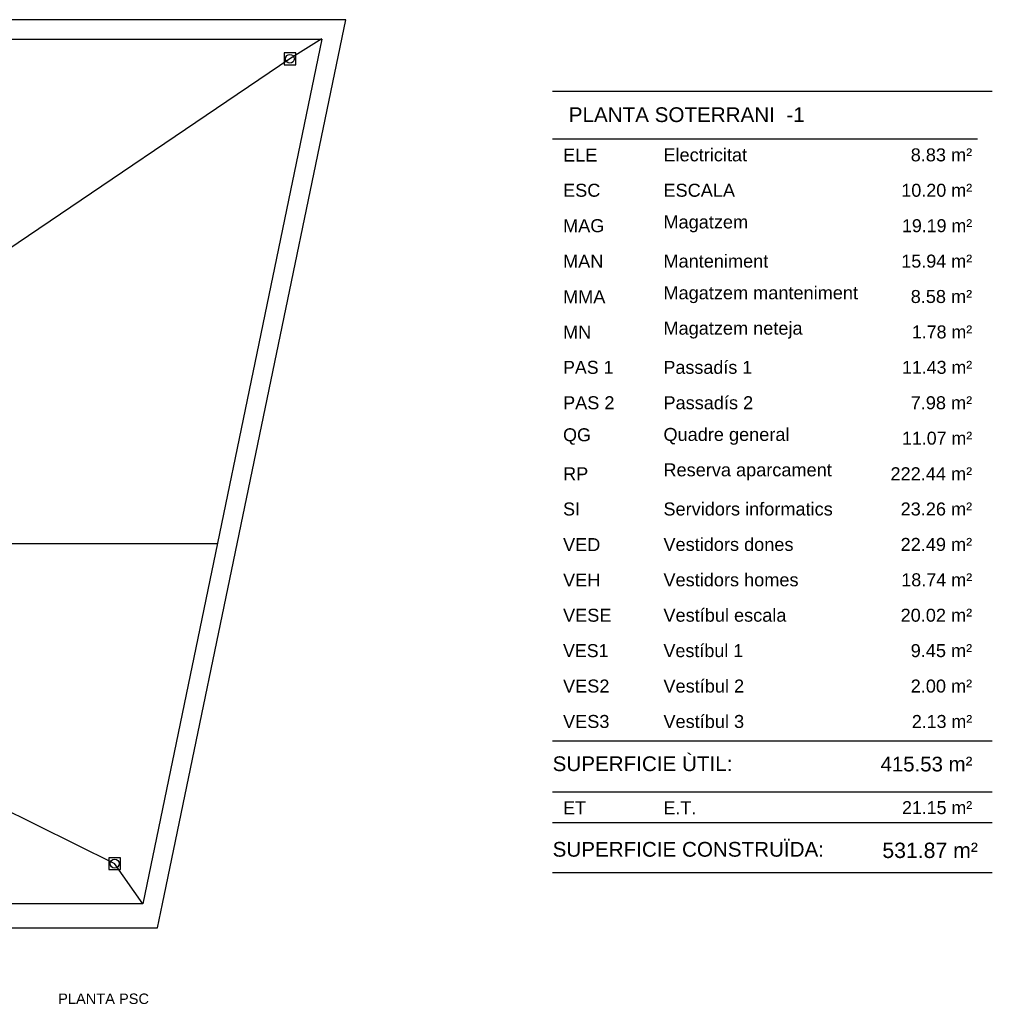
# Model space of a CAD drawing. Header units: metres. Extents: x -1 to 438, y -6 to 29.
# Tile 3 of 3: x 422 to 438, y 12 to 28. Entities that reach past the tile are written whole.
import ezdxf

# ---------------------------------------------------------------- set-up
doc = ezdxf.new("R2010")
doc.units = ezdxf.units.M
doc.linetypes.add('CONTINUA', pattern=[0])
for name, color, linetype, lineweight in [('3D PSC MURS', 7, 'CONTINUA', 25), ('PS-1 RESUM LOCALS', 7, 'CONTINUA', 25), ('PSC ESCALA 2D', 7, 'CONTINUA', 25), ('PSC MURS NOU', 7, 'CONTINUA', 25)]:
    doc.layers.add(name, color=color, linetype=linetype, lineweight=lineweight)
doc.styles.add('ARIAL', font='arial.ttf')

msp = doc.modelspace()

# ---------------------------------------------------------------- linework, layer by layer
at = {"layer": '3D PSC MURS', "color": 7, "linetype": 'CONTINUA', "lineweight": 25, "transparency": 33554687}
for p, q in [((427.143, 28.228), (421.277, 28.228)), ((424.376, 13.249), (427.48, 28.228)), ((427.48, 28.228), (427.143, 28.228)), ((421.277, 27.898), (427.074, 27.898)), ((427.074, 27.898), (424.039, 13.249)), ((424.039, 13.249), (398.129, 13.249)), ((424.291, 12.839), (424.376, 13.249)), ((398.048, 12.839), (424.291, 12.839))]:
    msp.add_line(p, q, dxfattribs=at)
at = {"layer": 'PS-1 RESUM LOCALS', "color": 7, "linetype": 'CONTINUA', "lineweight": 25, "transparency": 33554687}
for p, q in [((438.434, 27.009), (430.984, 27.009)), ((430.984, 26.209), (438.184, 26.209)), ((430.984, 16.009), (438.434, 16.009)), ((430.984, 15.148), (438.434, 15.148)), ((430.984, 14.629), (438.434, 14.629)), ((430.984, 13.779), (438.434, 13.779))]:
    msp.add_line(p, q, dxfattribs=at)
at = {"layer": 'PSC ESCALA 2D', "color": 7, "linetype": 'CONTINUA', "lineweight": 25, "transparency": 33554687}
for p, q in [((427.076, 27.906), (426.533, 27.566)), ((426.533, 27.566), (421.277, 24.01)), ((425.303, 19.35), (405.931, 19.35)), ((412.611, 19.35), (423.563, 13.93)), ((424.039, 13.25), (423.563, 13.93)), ((424.039, 13.25), (421.089, 13.25))]:
    msp.add_line(p, q, dxfattribs=at)
for points in [[(426.433, 27.466), (426.633, 27.466), (426.633, 27.666), (426.433, 27.666), (426.433, 27.466)], [(423.463, 13.83), (423.663, 13.83), (423.663, 14.03), (423.463, 14.03), (423.463, 13.83)]]:
    msp.add_lwpolyline(points, close=True, dxfattribs=at)
for centre in [(426.533, 27.566), (423.563, 13.93)]:
    msp.add_circle(centre, 0.075, dxfattribs=at)

# ---------------------------------------------------------------- texts
at = {"layer": 'PS-1 RESUM LOCALS', "color": 7, "linetype": 'CONTINUA', "lineweight": 25, "transparency": 33554687, "style": 'ARIAL'}
for s, insert, char_height, width, attachment_point in [('\\W1.00; PLANTA SOTERRANI  -1', (431.161, 26.744), 0.25, 4.22446, 1), ('\\W1.00;ELE', (431.161, 25.825), 0.22, 0.69277, 7), ('\\W1.00;Electricitat', (432.862, 25.825), 0.22, 1.53281, 7), ('\\W1.00;    8.83 m²', (438.093, 25.825), 0.22, 1.49198, 9), ('\\W1.00;ESC', (431.161, 25.225), 0.22, 0.74418, 7), ('\\W1.00;ESCALA', (432.862, 25.225), 0.22, 1.32744, 7), ('\\W0.99;    10.20 m²', (438.093, 25.225), 0.22, 1.66328, 9), ('\\W0.98;   19.19 m²', (438.093, 24.625), 0.22, 1.57773, 9), ('\\W1.00;MAG', (431.161, 24.625), 0.22, 0.80986, 7), ('\\W1.00;Magatzem', (432.862, 24.625), 0.22, 1.55122, 7), ('\\W1.00;MAN', (431.161, 24.025), 0.22, 0.79557, 7), ('\\W1.00;Manteniment', (432.862, 24.025), 0.22, 1.89602, 7), ('\\W0.99;   15.94 m²', (438.093, 24.025), 0.22, 1.57895, 9), ('\\W1.00;Magatzem manteniment', (432.862, 23.425), 0.22, 3.42136, 7), ('\\W1.00;    8.58 m²', (438.093, 23.425), 0.22, 1.49198, 9), ('\\W1.00;MMA', (431.161, 23.425), 0.22, 0.82841, 7), ('\\W1.00;MN', (431.161, 22.825), 0.22, 0.59012, 7), ('\\W1.00;Magatzem neteja', (432.862, 22.825), 0.22, 2.47903, 7), ('\\W0.98;    1.78 m²', (438.093, 22.825), 0.22, 1.49067, 9), ('\\W0.98;PAS 1', (431.161, 22.225), 0.22, 0.98035, 7), ('\\W0.99;Passadís 1', (432.862, 22.225), 0.22, 1.63424, 7), ('\\W0.98;   11.43 m²', (438.093, 22.225), 0.22, 1.57773, 9), ('\\W1.00;Passadís 2', (432.862, 21.625), 0.22, 1.63544, 7), ('\\W1.00;    7.98 m²', (438.093, 21.625), 0.22, 1.49198, 9), ('\\W1.00;PAS 2', (431.161, 21.625), 0.22, 0.98242, 7), ('\\W0.99;QG', (431.161, 21.025), 0.22, 0.58558, 7), ('\\W1.00;Quadre general', (432.862, 21.025), 0.22, 2.25916, 7), ('\\W0.98;   11.07 m²', (438.093, 21.025), 0.22, 1.57773, 9), ('\\W1.00;  222.44 m²', (438.093, 20.425), 0.22, 1.66837, 9), ('\\W1.00;RP', (431.161, 20.425), 0.22, 0.53868, 7), ('\\W1.00;Reserva aparcament', (432.862, 20.425), 0.22, 2.97777, 7), ('\\W0.99;SI', (431.161, 19.825), 0.22, 0.39816, 7), ('\\W1.00;Servidors informatics', (432.862, 19.825), 0.22, 2.99236, 7), ('\\W1.00;   23.26 m²', (438.093, 19.825), 0.22, 1.58018, 9), ('\\W1.00;VED', (431.161, 19.225), 0.22, 0.74418, 7), ('\\W1.00;Vestidors dones', (432.862, 19.225), 0.22, 2.32504, 7), ('\\W1.00;   22.49 m²', (438.093, 19.225), 0.22, 1.58018, 9), ('\\W1.00;Vestidors homes', (432.862, 18.625), 0.22, 2.40932, 7), ('\\W0.99;   18.74 m²', (438.093, 18.625), 0.22, 1.57895, 9), ('\\W1.00;VEH', (431.161, 18.625), 0.22, 0.74418, 7), ('\\W1.00;VESE', (431.161, 18.025), 0.22, 0.93107, 7), ('\\W1.00;Vestíbul escala', (432.862, 18.025), 0.22, 2.20399, 7), ('\\W1.00;   20.02 m²', (438.093, 18.025), 0.22, 1.58018, 9), ('\\W0.99;Vestíbul 1', (432.862, 17.425), 0.22, 1.4801, 7), ('\\W1.00;    9.45 m²', (438.093, 17.425), 0.22, 1.49198, 9), ('\\W0.98;VES1', (431.161, 17.425), 0.22, 0.89592, 7), ('\\W1.00;VES2', (431.161, 16.825), 0.22, 0.89821, 7), ('\\W1.00;Vestíbul 2', (432.862, 16.825), 0.22, 1.48143, 7), ('\\W1.00;    2.00 m²', (438.093, 16.825), 0.22, 1.49198, 9), ('\\W1.00;VES3', (431.161, 16.225), 0.22, 0.89821, 7), ('\\W1.00;Vestíbul 3', (432.862, 16.225), 0.22, 1.48143, 7), ('\\W0.98;    2.13 m²', (438.093, 16.225), 0.22, 1.49067, 9), ('\\W1.00;SUPERFICIE ÙTIL: ', (430.984, 15.747), 0.25, 3.27077, 1), ('\\W0.99;  415.53 m²', (436.348, 15.741), 0.25, 1.89454, 1), ('\\W0.98;   21.15 m²', (438.093, 14.765), 0.22, 1.57773, 9), ('\\W0.99;ET', (431.161, 14.765), 0.22, 0.50131, 7), ('\\W0.99;E.T.', (432.862, 14.765), 0.22, 0.66987, 7), ('\\W1.00;SUPERFICIE CONSTRUÏDA: ', (430.984, 14.297), 0.25, 4.82929, 1), ('\\W0.99;531.87 m²', (438.19, 14.021), 0.26, 1.77102, 9)]:
    msp.add_mtext(s, dxfattribs=dict(at, insert=insert, char_height=char_height, width=width, attachment_point=attachment_point))
at = {"layer": 'PSC MURS NOU', "color": 7, "linetype": 'CONTINUA', "lineweight": 25, "transparency": 33554687, "insert": (422.606, 11.549), "char_height": 0.17708, "width": 1.63214, "attachment_point": 7, "style": 'ARIAL'}
msp.add_mtext('\\W1.00;PLANTA PSC', dxfattribs=at)

doc.saveas('drawing.dxf')
